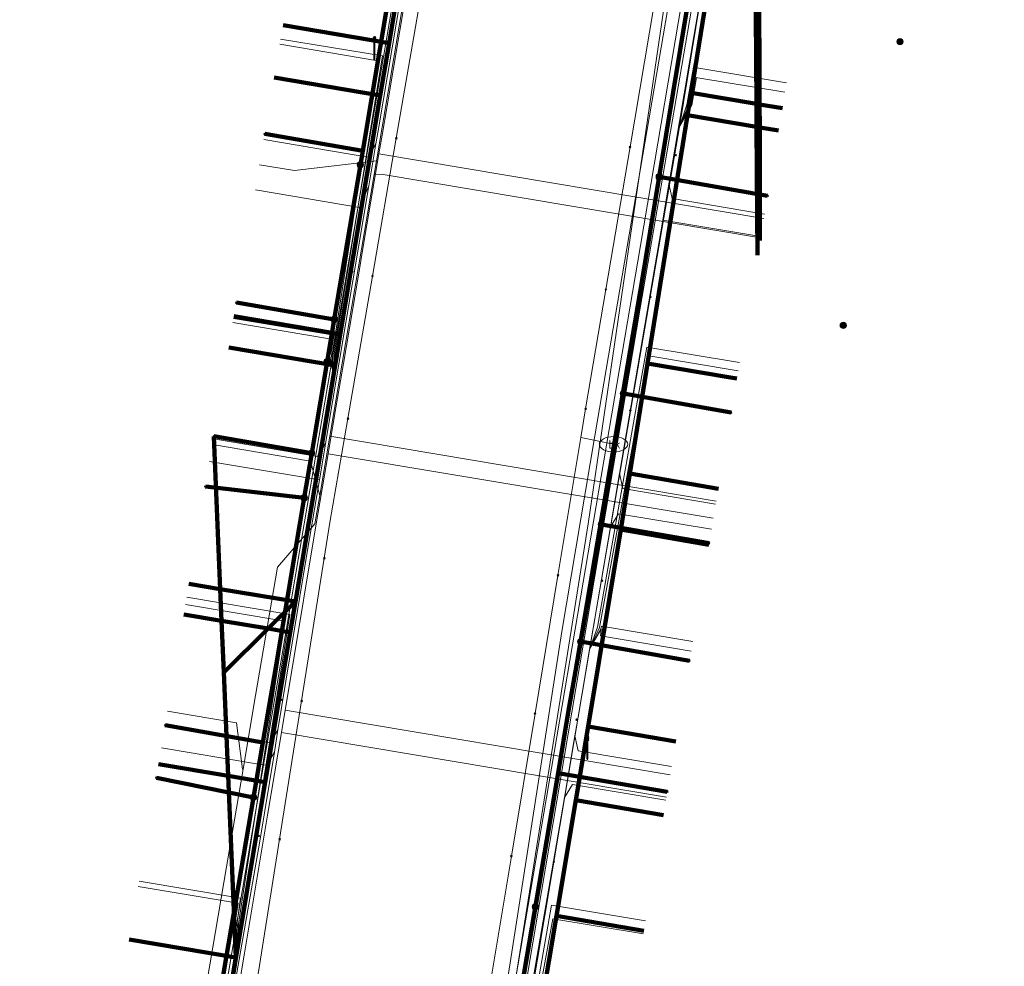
# Model space of a CAD drawing. Extents: x 152558 to 154479, y 462974 to 463683.
# Tile 173 of 256: x 153352 to 153387, y 463484 to 463518. Entities that reach past the tile are written whole.
import ezdxf
from ezdxf.enums import TextEntityAlignment as Align
from ezdxf.lldxf.tags import DXFTag

# ---------------------------------------------------------------- set-up
doc = ezdxf.new("R2010")
doc.units = 0
doc.header["$LTSCALE"] = 0.2
doc.layers.get('0').update_dxf_attribs({"linetype": 'CONTINUOUS'})
for name, color, linetype, lineweight in [('B-RO-KL-DATA_COAXIAAL_17_ZIGGO BV-G', 90, 'KL-DATA-N', 18), ('B-RO-KL-DATA_COAXIAAL_7_ZIGGO BV-G', 90, 'KL-DATA-N', 18), ('B-RO-KL-DATA_HULPSTUK_KPN BV-S', 90, 'CONTINUOUS', 25), ('B-RO-KL-DATA_HULPSTUK_REGGEFIBER OPERATOR BV-S', 90, 'CONTINUOUS', 25), ('B-RO-KL-DATA_KABELBED_KPN BV-G', 90, 'CONTINUOUS', 100), ('B-RO-KL-DATA_KABELBED_ZIGGO BV-G', 90, 'CONTINUOUS', 100), ('B-RO-KL-DATA_REGGEFIBER OPERATOR BV-G', 90, 'KL-DATA-N', 18), ('B-RO-KL-DATA_STEDIN NETBEHEER BV-G', 90, 'KL-DATA-N', 18), ('B-RO-KL-ET_LS_400 V_STEDIN NETBEHEER BV-G', 190, 'KL-LS-N', 18), ('B-RO-KL-ET_LS_GEMEENTE AMERSFOORT-S', 190, 'CONTINUOUS', 25), ('B-RO-KL-ET_MS_10 KV_STEDIN NETBEHEER BV-G', 130, 'KL-MS-N', 18), ('B-RO-KL-GAS_LD_KOPER_22_0.1 BAR_STEDIN NETBEHEER BV-G', 50, 'KL-GAS-LD-N', 18), ('B-RO-KL-GAS_LD_PE_32_0.1 BAR_STEDIN NETBEHEER BV-G', 50, 'KL-GAS-LD-N', 18), ('B-RO-KL-GAS_LD_PVC_63_0.1 BAR_STEDIN NETBEHEER BV-G', 50, 'KL-GAS-LD-N', 18), ('B-RO-KL-GAS_LD_STAAL_159_0.1 BAR_STEDIN NETBEHEER BV-G', 50, 'KL-GAS-LD-N', 18), ('B-RO-KL-WATER_100_VITENS-G', 170, 'KL-WATER-N', 18), ('B-RO-KL-WATER_HULPSTUK_VITENS-S', 170, 'CONTINUOUS', 25), ('B-RO-KL-WATER_VITENS-S', 170, 'CONTINUOUS', 25)]:
    doc.layers.add(name, color=color, linetype=linetype, lineweight=lineweight)
doc.styles.add('NLCS-ISO', font='NLCS-ISO.ttf')
tags = doc.linetypes.add('KL-DATA-N', pattern='A,4,-1,[101,NLCS.SHX,S=0.5,R=0,X=0,Y=0],-1,4,-1,["D",Standard,S=1,R=0,X=-0.25,Y=-0.5],-1.5', length=12.5).pattern_tags.tags
tags[18] = DXFTag(74, 10)
tags = doc.linetypes.add('KL-GAS-LD-N', pattern='A,4,-1,[69,NLCS.SHX,S=0.5,R=0,X=0,Y=0],-1,4,-1,["L",Standard,S=1,R=0,X=0.25,Y=-0.5],-2', length=13).pattern_tags.tags
tags[18] = DXFTag(74, 10)
tags = doc.linetypes.add('KL-LS-N', pattern='A,4,-1,[103,NLCS.SHX,S=0.75,R=0,X=0,Y=0],-1,4,-1,["L",Standard,S=1,R=0,X=0,Y=-0.5],-2', length=13).pattern_tags.tags
tags[18] = DXFTag(74, 10)
tags = doc.linetypes.add('KL-MS-N', pattern='A,4,-1,[103,NLCS.SHX,S=0.75,R=0,X=0,Y=0],-1,4,-1,["M",Standard,S=1,R=0,X=0,Y=-0.5],-2', length=13).pattern_tags.tags
tags[18] = DXFTag(74, 10)
doc.linetypes.add('KL-WATER-N', pattern='A,7,-0.5,[168,NLCS.SHX,S=0.75,R=0,X=0.75,Y=0],-2', length=9.5)

# ---------------------------------------------------------------- blocks, each defined once
blk = doc.blocks.new('SKL-WTB_HULP_OVERIG-SO')
at = {"color": 0, "linetype": 'ByBlock', "lineweight": 18}
for points in [[(-0.14, 0.14), (0.14, -0.14)], [(0.14, 0.14), (-0.14, -0.14)]]:
    blk.add_lwpolyline(points, dxfattribs=at)
at = {"color": 0, "linetype": 'ByBlock', "lineweight": 18, "style": 'NLCS-ISO', "flags": 1}
for tag, p in [('TYPE', (1.5, 0)), ('LABEL', (1.5, -1.5)), ('OMSCHRIJVING', (1.5, -3))]:
    blk.add_attdef(tag, p, '', height=1, dxfattribs=at)
blk = doc.blocks.new('SKL-WATER_BRANDKRAAN_BRANDPUT-SO')
at = {"color": 0, "linetype": 'ByBlock', "lineweight": 18}
blk.add_ellipse((0, 0), major_axis=(2.5, 0), ratio=0.54, dxfattribs=at)
at = {"color": 0, "linetype": 'ByBlock', "lineweight": 18, "style": 'NLCS-ISO'}
blk.add_text('bk', height=1.5, dxfattribs=at).set_placement((0.16, 0), align=Align.MIDDLE_CENTER)
blk = doc.blocks.new('SKL-WTB_HULP_MOF-SO')
at = {"linetype": 'ByBlock', "lineweight": 18}
h = blk.add_hatch(color=0, dxfattribs=at)
h.dxf.hatch_style = 1
h.paths.add_polyline_path([(-0.5625, 0, 1), (0.5625, 0, 1)])
at = {"color": 0, "linetype": 'ByBlock', "lineweight": 18}
blk.add_circle((0, 0), 0.5625, dxfattribs=at)
at = {"color": 0, "linetype": 'ByBlock', "lineweight": 18, "style": 'NLCS-ISO', "flags": 1}
for tag, p in [('TYPE', (1.5, 0)), ('LABEL', (1.5, -1.5)), ('OMSCHRIJVING', (1.5, -3))]:
    blk.add_attdef(tag, p, '', height=1, dxfattribs=at)
blk = doc.blocks.new('SKL-ET_LS_MAST-SO')
for p, q in [((-0.05, 2.07), (0.05, 2.07)), ((-0.05, -2), (0.05, -2))]:
    blk.add_line(p, q)
for points in [[(-0.18, 1.76), (-0.22, 1.76), (-0.22, 1.84), (-0.18, 1.84), (-0.18, 1.79)], [(-0.18, 1.79), (-0.05, 1.79)], [(-0.18, 1.76), (-0.05, 1.76)], [(-0.05, -2), (-0.05, 2.07)], [(0.05, -2), (0.05, 2.07)], [(0.18, 1.92), (0.05, 1.92)], [(0.18, 1.89), (0.05, 1.89)], [(0.18, 1.89), (0.22, 1.89), (0.22, 1.97), (0.18, 1.97), (0.18, 1.92)], [(-0.18, 1.49), (-0.22, 1.49), (-0.22, 1.57), (-0.18, 1.57), (-0.18, 1.52)], [(-0.18, 1.52), (-0.05, 1.52)], [(-0.18, 1.49), (-0.05, 1.49)], [(0.18, 1.66), (0.05, 1.66)], [(0.18, 1.63), (0.05, 1.63)], [(0.18, 1.39), (0.05, 1.39)], [(0.18, 1.36), (0.05, 1.36)], [(0.18, 1.63), (0.22, 1.63), (0.22, 1.71), (0.18, 1.71), (0.18, 1.66)], [(0.18, 1.36), (0.22, 1.36), (0.22, 1.44), (0.18, 1.44), (0.18, 1.39)]]:
    blk.add_lwpolyline(points)

msp = doc.modelspace()

# ---------------------------------------------------------------- linework, layer by layer
at = {"layer": 'B-RO-KL-DATA_COAXIAAL_17_ZIGGO BV-G', "flags": 128}
for points in [[(153325.03, 463555.309), (153326.833, 463565.294), (153328.014, 463571.83), (153328.08, 463572.194), (153333.055, 463570.822), (153335.575, 463570.146), (153341.66, 463568.512), (153345.619, 463567.45), (153353.418, 463565.357), (153353.334, 463565.046), (153367.415, 463561.251), (153370.775, 463560.345), (153371.869, 463558.545), (153368.638, 463539.272), (153368.319, 463537.371), (153367.251, 463530.999), (153366.71, 463527.773), (153365.689, 463521.684), (153364.895, 463516.951), (153364.585, 463515.103), (153363.172, 463506.675), (153362.99, 463505.591), (153362.053, 463500), (153361.595, 463497.261), (153361.414, 463496.177), (153360.532, 463490.903), (153359.497, 463484.716), (153358.545, 463479.023), (153358.182, 463476.854), (153357.317, 463471.68), (153356.184, 463464.908), (153354.248, 463453.329), (153355.921, 463453.071), (153355.784, 463452.182), (153355.035, 463447.33), (153353.629, 463438.218), (153353.507, 463437.428), (153352.512, 463430.984), (153351.902, 463427.031), (153350.603, 463418.611), (153350.374, 463417.129), (153349.029, 463408.411), (153348.812, 463407.011), (153348.61, 463406.053), (153348.286, 463405.129), (153348.215, 463404.987), (153347.845, 463404.254), (153347.294, 463403.445), (153346.699, 463402.774), (153346.144, 463402.233), (153345.528, 463401.762), (153344.86, 463401.369), (153344.149, 463401.059), (153343.407, 463400.836), (153342.498, 463394.924)], [(153430.867, 463534.321), (153431.354, 463534.234), (153435.252, 463533.541), (153436.954, 463543.113), (153432.546, 463544.21), (153425.415, 463546.066), (153425.468, 463546.278), (153412.875, 463549.399), (153410.914, 463549.906), (153409.521, 463550.265), (153409.506, 463550.205), (153409.023, 463550.331), (153403.185, 463551.902), (153402.729, 463552.02), (153400.927, 463552.486), (153400.457, 463552.616), (153397.655, 463553.391), (153395.717, 463553.927), (153394.631, 463554.228), (153394.625, 463554.207), (153388.204, 463555.935), (153384.607, 463556.832), (153382.169, 463556.435), (153380.498, 463546.045), (153380.111, 463543.636), (153378.436, 463533.216), (153377.912, 463529.954), (153377.744, 463528.912), (153376.276, 463519.78), (153375.54, 463515.203), (153375.413, 463514.414), (153374.005, 463505.653), (153373.382, 463501.776), (153373.096, 463500), (153373.063, 463499.801), (153371.906, 463492.863), (153371.472, 463490.265), (153370.792, 463486.189), (153369.449, 463478.132), (153369.235, 463476.85), (153368.423, 463471.983), (153367.305, 463465.28), (153367.239, 463464.303), (153367.364, 463463.333), (153367.677, 463462.405), (153368.163, 463461.557), (153368.806, 463460.819), (153369.58, 463460.221), (153370.456, 463459.784), (153370.965, 463459.645), (153371.4, 463459.527), (153371.747, 463459.468)]]:
    msp.add_lwpolyline(points, dxfattribs=at)
at = {"layer": 'B-RO-KL-DATA_COAXIAAL_7_ZIGGO BV-G', "flags": 128}
for points in [[(153368.319, 463537.371), (153367.251, 463530.999), (153366.71, 463527.773), (153365.689, 463521.684), (153364.895, 463516.951), (153364.585, 463515.103), (153363.172, 463506.675), (153362.99, 463505.591), (153362.053, 463500), (153361.595, 463497.261), (153361.414, 463496.177), (153360.532, 463490.903), (153359.497, 463484.716), (153358.545, 463479.023), (153358.182, 463476.854), (153357.317, 463471.68), (153356.184, 463464.908), (153352.436, 463465.537)], [(153368.319, 463537.371), (153367.251, 463530.999), (153366.71, 463527.773), (153365.689, 463521.684), (153364.895, 463516.951), (153364.585, 463515.103), (153363.172, 463506.675), (153362.99, 463505.591), (153362.053, 463500), (153361.595, 463497.261), (153361.414, 463496.177), (153360.532, 463490.903), (153359.497, 463484.716), (153358.545, 463479.023), (153358.182, 463476.854), (153357.317, 463471.68), (153356.184, 463464.908), (153352.436, 463465.537)], [(153368.319, 463537.371), (153367.251, 463530.999), (153366.71, 463527.773), (153365.689, 463521.684), (153364.895, 463516.951), (153364.585, 463515.103), (153363.172, 463506.675), (153362.99, 463505.591), (153362.053, 463500), (153361.595, 463497.261), (153361.414, 463496.177), (153360.532, 463490.903), (153359.497, 463484.716), (153358.545, 463479.023), (153358.182, 463476.854), (153357.317, 463471.68), (153356.184, 463464.908), (153352.436, 463465.537)], [(153368.319, 463537.371), (153367.251, 463530.999), (153366.71, 463527.773), (153365.689, 463521.684), (153364.895, 463516.951), (153364.585, 463515.103), (153363.172, 463506.675), (153362.99, 463505.591), (153362.053, 463500), (153361.595, 463497.261), (153361.414, 463496.177), (153360.532, 463490.903), (153359.497, 463484.716), (153358.545, 463479.023), (153358.182, 463476.854), (153357.317, 463471.68), (153356.184, 463464.908), (153352.436, 463465.537)], [(153368.319, 463537.371), (153367.251, 463530.999), (153366.71, 463527.773), (153365.689, 463521.684), (153364.895, 463516.951), (153364.585, 463515.103), (153363.172, 463506.675), (153362.99, 463505.591), (153362.053, 463500), (153361.595, 463497.261), (153361.414, 463496.177), (153360.532, 463490.903), (153359.497, 463484.716), (153358.545, 463479.023), (153358.182, 463476.854), (153357.317, 463471.68), (153356.184, 463464.908), (153352.436, 463465.537)], [(153368.319, 463537.371), (153367.251, 463530.999), (153366.71, 463527.773), (153365.689, 463521.684), (153364.895, 463516.951), (153364.585, 463515.103), (153363.172, 463506.675), (153362.99, 463505.591), (153362.053, 463500), (153361.595, 463497.261), (153361.414, 463496.177), (153360.532, 463490.903), (153359.497, 463484.716), (153358.545, 463479.023), (153354.775, 463479.658)], [(153368.319, 463537.371), (153367.251, 463530.999), (153366.71, 463527.773), (153365.689, 463521.684), (153364.895, 463516.951), (153364.585, 463515.103), (153363.172, 463506.675), (153362.99, 463505.591), (153362.053, 463500), (153361.595, 463497.261), (153361.414, 463496.177), (153360.532, 463490.903), (153359.497, 463484.716), (153358.545, 463479.023), (153354.775, 463479.658)], [(153368.319, 463537.371), (153367.251, 463530.999), (153366.71, 463527.773), (153365.689, 463521.684), (153364.895, 463516.951), (153364.585, 463515.103), (153363.172, 463506.675), (153362.99, 463505.591), (153362.053, 463500), (153361.595, 463497.261), (153361.414, 463496.177), (153360.532, 463490.903), (153359.497, 463484.716), (153355.732, 463485.35)], [(153368.319, 463537.371), (153367.251, 463530.999), (153366.71, 463527.773), (153365.689, 463521.684), (153364.895, 463516.951), (153364.585, 463515.103), (153363.172, 463506.675), (153362.99, 463505.591), (153362.053, 463500), (153361.595, 463497.261), (153360.63, 463496.309), (153359.07, 463494.769), (153359.225, 463491.123), (153356.772, 463491.536)], [(153368.319, 463537.371), (153367.251, 463530.999), (153366.71, 463527.773), (153365.689, 463521.684), (153364.895, 463516.951), (153364.585, 463515.103), (153363.172, 463506.675), (153362.99, 463505.591), (153362.053, 463500), (153361.595, 463497.261), (153358.945, 463497.707), (153357.841, 463497.893)], [(153368.319, 463537.371), (153367.251, 463530.999), (153366.71, 463527.773), (153365.689, 463521.684), (153364.895, 463516.951), (153364.585, 463515.103), (153363.172, 463506.675), (153362.99, 463505.591), (153362.053, 463500), (153361.595, 463497.261), (153358.945, 463497.707), (153357.841, 463497.893)], [(153368.319, 463537.371), (153367.251, 463530.999), (153366.71, 463527.773), (153365.689, 463521.684), (153364.895, 463516.951), (153364.585, 463515.103), (153363.172, 463506.675), (153362.99, 463505.591), (153362.053, 463500), (153361.595, 463497.261), (153358.945, 463497.707), (153358.718, 463503.078)], [(153368.319, 463537.371), (153367.251, 463530.999), (153366.71, 463527.773), (153365.689, 463521.684), (153364.895, 463516.951), (153364.585, 463515.103), (153363.172, 463506.675), (153359.429, 463507.305)], [(153371.747, 463459.468), (153371.4, 463459.527), (153370.965, 463459.645), (153370.456, 463459.784), (153369.58, 463460.221), (153368.806, 463460.819), (153368.163, 463461.557), (153367.677, 463462.405), (153367.364, 463463.333), (153367.239, 463464.303), (153367.305, 463465.28), (153368.423, 463471.983), (153369.235, 463476.85), (153369.449, 463478.132), (153370.792, 463486.189), (153371.472, 463490.265), (153371.906, 463492.863), (153373.063, 463499.801), (153373.096, 463500), (153373.382, 463501.776), (153374.005, 463505.653), (153375.413, 463514.414), (153375.54, 463515.203), (153376.276, 463519.78), (153377.744, 463528.912), (153377.912, 463529.954), (153378.436, 463533.216), (153381.497, 463532.724)], [(153381.107, 463528.244), (153381.124, 463528.352), (153377.915, 463528.884), (153377.744, 463528.912), (153376.276, 463519.78), (153375.54, 463515.203), (153375.413, 463514.414), (153374.005, 463505.653), (153373.382, 463501.776), (153373.096, 463500), (153373.063, 463499.801), (153371.906, 463492.863), (153371.472, 463490.265), (153370.792, 463486.189), (153369.449, 463478.132), (153369.235, 463476.85), (153368.423, 463471.983), (153367.305, 463465.28), (153367.239, 463464.303), (153367.364, 463463.333), (153367.677, 463462.405), (153368.163, 463461.557), (153368.806, 463460.819), (153369.58, 463460.221), (153370.456, 463459.784), (153370.965, 463459.645), (153371.4, 463459.527), (153371.747, 463459.468)], [(153381.107, 463528.244), (153381.124, 463528.352), (153377.915, 463528.884), (153377.744, 463528.912), (153376.276, 463519.78), (153375.54, 463515.203), (153375.413, 463514.414), (153374.005, 463505.653), (153373.382, 463501.776), (153373.096, 463500), (153373.063, 463499.801), (153371.906, 463492.863), (153371.472, 463490.265), (153370.792, 463486.189), (153369.449, 463478.132), (153369.235, 463476.85), (153368.423, 463471.983), (153367.305, 463465.28), (153367.239, 463464.303), (153367.364, 463463.333), (153367.677, 463462.405), (153368.163, 463461.557), (153368.806, 463460.819), (153369.58, 463460.221), (153370.456, 463459.784), (153370.965, 463459.645), (153371.4, 463459.527), (153371.747, 463459.468)], [(153381.107, 463528.244), (153381.124, 463528.352), (153377.915, 463528.884), (153377.744, 463528.912), (153376.276, 463519.78), (153375.54, 463515.203), (153375.413, 463514.414), (153374.005, 463505.653), (153373.382, 463501.776), (153373.096, 463500), (153373.063, 463499.801), (153371.906, 463492.863), (153371.472, 463490.265), (153370.792, 463486.189), (153369.449, 463478.132), (153369.235, 463476.85), (153368.423, 463471.983), (153367.305, 463465.28), (153367.239, 463464.303), (153367.364, 463463.333), (153367.677, 463462.405), (153368.163, 463461.557), (153368.806, 463460.819), (153369.58, 463460.221), (153370.456, 463459.784), (153370.965, 463459.645), (153371.4, 463459.527), (153371.747, 463459.468)], [(153381.107, 463528.244), (153381.124, 463528.352), (153377.915, 463528.884), (153377.744, 463528.912), (153376.276, 463519.78), (153375.54, 463515.203), (153375.413, 463514.414), (153374.005, 463505.653), (153373.382, 463501.776), (153373.096, 463500), (153373.063, 463499.801), (153371.906, 463492.863), (153371.472, 463490.265), (153370.792, 463486.189), (153369.449, 463478.132), (153369.235, 463476.85), (153368.423, 463471.983), (153367.305, 463465.28), (153367.239, 463464.303), (153367.364, 463463.333), (153367.677, 463462.405), (153368.163, 463461.557), (153368.806, 463460.819), (153369.58, 463460.221), (153370.456, 463459.784), (153370.965, 463459.645), (153371.4, 463459.527), (153371.747, 463459.468)], [(153371.747, 463459.468), (153371.4, 463459.527), (153370.965, 463459.645), (153370.456, 463459.784), (153369.58, 463460.221), (153368.806, 463460.819), (153368.163, 463461.557), (153367.677, 463462.405), (153367.364, 463463.333), (153367.239, 463464.303), (153367.305, 463465.28), (153368.423, 463471.983), (153369.235, 463476.85), (153369.449, 463478.132), (153370.792, 463486.189), (153371.472, 463490.265), (153371.906, 463492.863), (153373.063, 463499.801), (153373.096, 463500), (153373.382, 463501.776), (153374.005, 463505.653), (153375.413, 463514.414), (153377.847, 463513.997), (153377.955, 463513.979), (153378.618, 463513.866)], [(153371.747, 463459.468), (153371.4, 463459.527), (153370.965, 463459.645), (153370.456, 463459.784), (153369.58, 463460.221), (153368.806, 463460.819), (153368.163, 463461.557), (153367.677, 463462.405), (153367.364, 463463.333), (153367.239, 463464.303), (153367.305, 463465.28), (153368.423, 463471.983), (153369.235, 463476.85), (153369.449, 463478.132), (153370.792, 463486.189), (153371.472, 463490.265), (153371.906, 463492.863), (153373.063, 463499.801), (153373.096, 463500), (153373.382, 463501.776), (153374.005, 463505.653), (153375.413, 463514.414), (153377.847, 463513.997), (153377.955, 463513.979), (153377.965, 463509.987)], [(153371.747, 463459.468), (153371.4, 463459.527), (153370.965, 463459.645), (153370.456, 463459.784), (153369.58, 463460.221), (153368.806, 463460.819), (153368.163, 463461.557), (153367.677, 463462.405), (153367.364, 463463.333), (153367.239, 463464.303), (153367.305, 463465.28), (153368.423, 463471.983), (153369.235, 463476.85), (153369.449, 463478.132), (153370.792, 463486.189), (153371.472, 463490.265), (153371.906, 463492.863), (153373.063, 463499.801), (153373.096, 463500), (153373.382, 463501.776), (153374.005, 463505.653), (153375.413, 463514.414), (153377.847, 463513.997), (153377.955, 463513.979), (153378.618, 463513.866)], [(153371.747, 463459.468), (153371.4, 463459.527), (153370.965, 463459.645), (153370.456, 463459.784), (153369.58, 463460.221), (153368.806, 463460.819), (153368.163, 463461.557), (153367.677, 463462.405), (153367.364, 463463.333), (153367.239, 463464.303), (153367.305, 463465.28), (153368.423, 463471.983), (153369.235, 463476.85), (153369.449, 463478.132), (153370.792, 463486.189), (153371.472, 463490.265), (153371.906, 463492.863), (153373.063, 463499.801), (153373.096, 463500), (153373.382, 463501.776), (153374.005, 463505.653), (153375.413, 463514.414), (153377.847, 463513.997), (153377.879, 463509.472)], [(153371.747, 463459.468), (153371.4, 463459.527), (153370.965, 463459.645), (153370.456, 463459.784), (153369.58, 463460.221), (153368.806, 463460.819), (153368.163, 463461.557), (153367.677, 463462.405), (153367.364, 463463.333), (153367.239, 463464.303), (153367.305, 463465.28), (153368.423, 463471.983), (153369.235, 463476.85), (153369.449, 463478.132), (153370.792, 463486.189), (153371.472, 463490.265), (153371.906, 463492.863), (153373.063, 463499.801), (153376.168, 463499.27)], [(153371.747, 463459.468), (153371.4, 463459.527), (153370.965, 463459.645), (153370.456, 463459.784), (153369.58, 463460.221), (153368.806, 463460.819), (153368.163, 463461.557), (153367.677, 463462.405), (153367.364, 463463.333), (153367.239, 463464.303), (153367.305, 463465.28), (153368.423, 463471.983), (153369.235, 463476.85), (153369.449, 463478.132), (153370.792, 463486.189), (153371.472, 463490.265), (153371.906, 463492.863), (153373.063, 463499.801), (153376.168, 463499.27)], [(153371.747, 463459.468), (153371.4, 463459.527), (153370.965, 463459.645), (153370.456, 463459.784), (153369.58, 463460.221), (153368.806, 463460.819), (153368.163, 463461.557), (153367.677, 463462.405), (153367.364, 463463.333), (153367.239, 463464.303), (153367.305, 463465.28), (153368.423, 463471.983), (153369.235, 463476.85), (153369.449, 463478.132), (153370.792, 463486.189), (153371.472, 463490.265), (153371.906, 463492.863), (153373.063, 463499.801), (153376.168, 463499.27)], [(153371.747, 463459.468), (153371.4, 463459.527), (153370.965, 463459.645), (153370.456, 463459.784), (153369.58, 463460.221), (153368.806, 463460.819), (153368.163, 463461.557), (153367.677, 463462.405), (153367.364, 463463.333), (153367.239, 463464.303), (153367.305, 463465.28), (153368.423, 463471.983), (153369.235, 463476.85), (153369.449, 463478.132), (153370.792, 463486.189), (153371.472, 463490.265), (153374.565, 463489.736)], [(153371.747, 463459.468), (153371.4, 463459.527), (153370.965, 463459.645), (153370.456, 463459.784), (153369.58, 463460.221), (153368.806, 463460.819), (153368.163, 463461.557), (153367.677, 463462.405), (153367.364, 463463.333), (153367.239, 463464.303), (153367.305, 463465.28), (153368.423, 463471.983), (153369.235, 463476.85), (153369.449, 463478.132), (153370.792, 463486.189), (153371.472, 463490.265), (153374.565, 463489.736)]]:
    msp.add_lwpolyline(points, dxfattribs=at)
at = {"layer": 'B-RO-KL-DATA_KABELBED_KPN BV-G', "flags": 128}
for points in [[(153380.898, 463554.596), (153378.263, 463536.485), (153378.263, 463536.483), (153377.159, 463528.892), (153376.125, 463522.618), (153374.415, 463512.239), (153373.155, 463504.593), (153372.679, 463501.707), (153372.377, 463500), (153371.357, 463494.214), (153371.222, 463493.42)], [(153369.449, 463545.519), (153367.625, 463534.848), (153367.573, 463534.542), (153366.466, 463527.978), (153365.734, 463523.639), (153365.7, 463523.439), (153365.184, 463520.382), (153363.964, 463513.148), (153363.882, 463512.66), (153362.962, 463507.21), (153362.711, 463505.719), (153362.239, 463502.922), (153362.168, 463502.499), (153361.902, 463500.921), (153361.747, 463500), (153360.9, 463494.954), (153360.447, 463492.301), (153360.117, 463490.363), (153358.975, 463483.675)], [(153363.882, 463512.66), (153363.964, 463513.148), (153360.514, 463513.749)], [(153374.415, 463512.239), (153378.232, 463511.568)], [(153362.962, 463507.21), (153359.513, 463507.801)], [(153362.711, 463505.719), (153362.239, 463502.922), (153362.168, 463502.499), (153361.902, 463500.921), (153361.747, 463500), (153360.9, 463494.954), (153360.447, 463492.301), (153357.007, 463492.903)], [(153373.155, 463504.593), (153376.946, 463503.926)], [(153362.168, 463502.499), (153362.168, 463502.499), (153358.721, 463503.095)], [(153361.902, 463500.921), (153361.902, 463500.921), (153358.422, 463501.32)], [(153372.376, 463499.986), (153376.172, 463499.319)], [(153371.646, 463495.852), (153375.476, 463495.179)], [(153371.222, 463493.42), (153370.849, 463491.22), (153370.049, 463486.501), (153369.504, 463483.282)], [(153370.049, 463486.501), (153370.849, 463491.22), (153374.698, 463490.562)], [(153360.117, 463490.363), (153356.696, 463491.056)]]:
    msp.add_lwpolyline(points, dxfattribs=at)
at = {"layer": 'B-RO-KL-DATA_KABELBED_ZIGGO BV-G', "flags": 128}
for points in [[(153365.689, 463521.684), (153364.895, 463516.951)], [(153375.54, 463515.203), (153376.276, 463519.78)], [(153377.809, 463519.517), (153377.841, 463514.809)], [(153377.94, 463519.495), (153377.953, 463514.79)], [(153361.158, 463517.58), (153364.895, 463516.951)], [(153364.895, 463516.951), (153364.585, 463515.103)], [(153360.847, 463515.733), (153364.585, 463515.103)], [(153364.585, 463515.103), (153363.172, 463506.675)], [(153375.413, 463514.414), (153375.54, 463515.203)], [(153377.841, 463514.809), (153375.54, 463515.203)], [(153377.841, 463514.809), (153377.847, 463513.997)], [(153377.953, 463514.79), (153377.841, 463514.809)], [(153377.953, 463514.79), (153377.955, 463513.979)], [(153378.755, 463514.653), (153377.953, 463514.79)], [(153374.005, 463505.653), (153375.413, 463514.414)], [(153375.413, 463514.414), (153377.847, 463513.997)], [(153377.847, 463513.997), (153377.879, 463509.472)], [(153377.847, 463513.997), (153377.955, 463513.979)], [(153377.955, 463513.979), (153377.965, 463509.987)], [(153377.955, 463513.979), (153378.618, 463513.866)], [(153359.429, 463507.305), (153363.172, 463506.675)], [(153363.172, 463506.675), (153362.99, 463505.591)], [(153359.242, 463506.222), (153362.99, 463505.591)], [(153362.99, 463505.591), (153361.595, 463497.261)], [(153373.382, 463501.776), (153374.005, 463505.653)], [(153374.005, 463505.653), (153376.851, 463505.175)], [(153376.851, 463505.175), (153377.148, 463505.125)], [(153358.945, 463497.707), (153358.718, 463503.078)], [(153373.382, 463501.776), (153373.063, 463499.801)], [(153373.382, 463501.776), (153376.5, 463501.243)], [(153373.063, 463499.801), (153371.906, 463492.863)], [(153376.168, 463499.27), (153373.063, 463499.801)], [(153357.841, 463497.893), (153358.945, 463497.707)], [(153358.945, 463497.707), (153361.595, 463497.261)], [(153358.993, 463496.584), (153358.945, 463497.707)], [(153361.595, 463497.261), (153360.63, 463496.309)], [(153361.595, 463497.261), (153361.414, 463496.177)], [(153357.663, 463496.808), (153358.993, 463496.584)], [(153359.07, 463494.769), (153358.993, 463496.584)], [(153358.993, 463496.584), (153360.63, 463496.309)], [(153360.63, 463496.309), (153359.07, 463494.769)], [(153361.414, 463496.177), (153360.532, 463490.903)], [(153360.63, 463496.309), (153361.414, 463496.177)], [(153359.225, 463491.123), (153359.07, 463494.769)], [(153371.906, 463492.863), (153371.472, 463490.265)], [(153371.906, 463492.863), (153375.002, 463492.334)], [(153356.772, 463491.536), (153359.225, 463491.123)], [(153359.497, 463484.716), (153359.225, 463491.123)], [(153359.225, 463491.123), (153360.532, 463490.903)], [(153360.532, 463490.903), (153359.497, 463484.716)], [(153371.472, 463490.265), (153370.792, 463486.189)], [(153371.472, 463490.265), (153374.565, 463489.736)], [(153370.792, 463486.189), (153369.449, 463478.132)], [(153373.875, 463485.662), (153370.792, 463486.189)], [(153355.732, 463485.35), (153359.497, 463484.716)], [(153359.497, 463484.716), (153358.545, 463479.023)]]:
    msp.add_lwpolyline(points, dxfattribs=at)
at = {"layer": 'B-RO-KL-DATA_REGGEFIBER OPERATOR BV-G', "flags": 128}
for points in [[(153365.953, 463461.455), (153370.141, 463486.278), (153373.743, 463507.602), (153376.679, 463524.725), (153377.835, 463531.251), (153379.199, 463536.789), (153380.184, 463542.744), (153381.54, 463550.087), (153382.462, 463552.759), (153382.824, 463553.949)], [(153352.59, 463455.207), (153354.08, 463454.613), (153354.637, 463455.042), (153354.807, 463456.075), (153355.445, 463461.208), (153356.936, 463462.674), (153357.963, 463468.322), (153357.214, 463470.391), (153359.627, 463485.102), (153362.947, 463505.182), (153366.108, 463524.115), (153367.795, 463534.653)], [(153377.587, 463528.949), (153375.134, 463513.994), (153371.955, 463495.579), (153368.548, 463475.284), (153366.654, 463463.652), (153366.587, 463462.84), (153366.743, 463461.961), (153369.462, 463459.465), (153371.62, 463458.586), (153375.307, 463457.986), (153377.572, 463457.556), (153378.114, 463457.32), (153378.27, 463457.107), (153378.491, 463456.416), (153376.161, 463441.503), (153373.879, 463427.097)], [(153375.134, 463513.994), (153375.384, 463514.778), (153377.853, 463528.713), (153380.997, 463528.186)], [(153375.134, 463513.994), (153375.457, 463514.785), (153376.951, 463523.221), (153380.106, 463522.716)], [(153362.947, 463505.182), (153362.903, 463506.048), (153364.504, 463516.331), (153361.044, 463516.913)], [(153362.947, 463505.182), (153362.964, 463505.99), (153364.657, 463516.507), (153361.074, 463517.095)], [(153375.134, 463513.994), (153375.5, 463514.753), (153375.735, 463516.076), (153378.902, 463515.547)], [(153375.134, 463513.994), (153375.563, 463514.76), (153375.723, 463515.736), (153375.771, 463515.732), (153378.846, 463515.216)], [(153362.947, 463505.182), (153362.851, 463506.045), (153362.969, 463506.785), (153359.441, 463507.38)], [(153362.947, 463505.182), (153362.788, 463506.048), (153362.866, 463506.518), (153359.394, 463507.102)], [(153371.955, 463495.579), (153372.244, 463496.357), (153373.975, 463506.232), (153377.245, 463505.686)], [(153371.955, 463495.579), (153372.309, 463496.346), (153374.046, 463505.926), (153377.197, 463505.397)], [(153359.627, 463485.102), (153359.665, 463485.908), (153361.395, 463496.807), (153357.766, 463497.416)], [(153359.627, 463485.102), (153359.591, 463485.904), (153361.219, 463496.57), (153357.723, 463497.158)], [(153371.955, 463495.579), (153372.374, 463496.331), (153372.381, 463496.398), (153375.593, 463495.859)], [(153375.536, 463495.521), (153372.342, 463496.059), (153372.374, 463496.289), (153371.955, 463495.579)], [(153359.627, 463485.102), (153359.538, 463485.948), (153359.662, 463486.807), (153356.084, 463487.409)], [(153359.627, 463485.102), (153359.466, 463485.967), (153359.576, 463486.634), (153356.054, 463487.226)], [(153368.548, 463475.284), (153368.788, 463476.074), (153370.622, 463486.568), (153373.936, 463486.015)], [(153368.548, 463475.284), (153368.848, 463476.084), (153370.666, 463486.085), (153373.858, 463485.548)]]:
    msp.add_lwpolyline(points, dxfattribs=at)
at = {"layer": 'B-RO-KL-DATA_STEDIN NETBEHEER BV-G', "flags": 128}
msp.add_lwpolyline([(153378.061, 463454.322), (153377.977, 463454.515), (153377.541, 463455.166), (153376.997, 463455.73), (153376.361, 463456.189), (153375.653, 463456.527), (153371.034, 463458.127), (153369.773, 463458.667), (153368.637, 463459.435), (153367.665, 463460.404), (153366.894, 463461.538), (153366.351, 463462.798), (153366.03, 463464.287), (153365.978, 463464.43), (153365.901, 463464.56), (153365.801, 463464.674), (153365.682, 463464.768), (153365.548, 463464.838), (153365.403, 463464.882), (153356.264, 463466.417), (153356.737, 463469.346), (153361.906, 463500), (153367.082, 463530.524), (153371.556, 463557.859), (153371.607, 463558.511), (153371.625, 463559.254), (153371.577, 463559.927), (153371.423, 463560.637), (153371.199, 463561.353), (153370.959, 463561.954), (153370.675, 463562.513), (153370.25, 463563.158), (153369.763, 463563.763), (153369.615, 463563.987), (153369.51, 463564.233), (153369.451, 463564.495), (153369.44, 463564.763), (153369.477, 463565.028), (153370.889, 463572.299), (153370.708, 463574.877)], dxfattribs=at)
at = {"layer": 'B-RO-KL-ET_LS_400 V_STEDIN NETBEHEER BV-G', "flags": 128}
for points in [[(153377.094, 463582.874), (153377.002, 463582.528), (153376.83, 463581.882), (153376.672, 463581.289), (153376.655, 463581.227), (153375.581, 463577.194), (153375.483, 463576.892), (153375.354, 463576.601), (153375.194, 463576.326), (153375.006, 463576.069), (153374.793, 463575.834), (153374.547, 463575.616), (153374.278, 463575.426), (153373.991, 463575.267), (153373.688, 463575.14), (153373.372, 463575.047), (153373.081, 463574.993), (153372.785, 463574.968), (153372.489, 463574.973), (153372.194, 463575.007), (153371.903, 463575.068), (153370.595, 463575.42), (153370.112, 463575.549), (153369.629, 463575.679), (153369.549, 463575.39), (153366.699, 463565.082), (153368.623, 463564.587), (153369.009, 463564.449), (153369.38, 463564.285), (153369.739, 463564.094), (153370.083, 463563.878), (153370.41, 463563.637), (153370.714, 463563.379), (153370.999, 463563.1), (153371.264, 463562.801), (153371.508, 463562.485), (153371.728, 463562.152), (153371.935, 463561.784), (153372.114, 463561.401), (153372.264, 463561.006), (153372.384, 463560.601), (153372.474, 463560.189), (153372.515, 463559.833), (153372.535, 463559.475), (153372.531, 463559.116), (153372.505, 463558.759), (153372.455, 463558.403), (153371.924, 463555.783), (153371.772, 463555.033), (153371.148, 463551.956), (153370.091, 463546.741), (153369.51, 463543.876), (153368.954, 463541.132), (153368.038, 463534.491), (153367.655, 463531.983), (153367.135, 463528.576), (153367.058, 463528.075), (153366.886, 463526.949), (153366.526, 463524.79), (153366.351, 463523.755), (153365.675, 463519.765), (153365.5, 463518.73), (153364.824, 463514.736), (153364.65, 463513.705), (153364.539, 463513.052), (153363.974, 463509.713), (153363.827, 463508.844), (153363.288, 463505.661), (153362.976, 463503.819), (153362.749, 463502.477), (153362.318, 463499.931), (153361.455, 463494.765), (153361.233, 463493.438), (153361.101, 463492.645), (153360.615, 463489.738), (153359.802, 463484.873), (153359.557, 463483.405), (153359.474, 463482.911), (153359.125, 463480.819), (153358.285, 463475.793), (153357.863, 463473.266), (153357.472, 463470.928), (153357.241, 463469.548), (153357.142, 463468.954), (153357.026, 463468.258), (153356.944, 463467.765), (153356.768, 463466.712), (153356.611, 463465.776), (153356.507, 463465.378), (153356.371, 463464.99), (153356.202, 463464.615), (153356.002, 463464.256), (153355.485, 463463.697), (153354.876, 463463.237), (153354.197, 463462.892), (153353.467, 463462.672), (153352.71, 463462.584), (153351.949, 463462.63), (153349.43, 463462.988), (153349.176, 463463.024), (153348.033, 463456.197), (153350.612, 463455.77), (153351.001, 463455.577), (153351.428, 463455.321), (153351.956, 463454.929), (153352.418, 463454.5), (153352.627, 463454.424), (153352.924, 463454.069), (153353.301, 463453.521), (153353.518, 463453.133), (153353.777, 463452.554), (153353.961, 463451.992), (153354.068, 463451.538), (153354.142, 463451.047), (153354.175, 463450.533), (153354.154, 463449.879), (153350.285, 463425.136), (153351.823, 463424.891), (153358.899, 463423.696)], [(153361.692, 463425.342), (153360.986, 463425.917), (153361.118, 463428.347), (153361.664, 463429.171), (153362.275, 463429.375), (153366.157, 463428.897), (153372.032, 463428.12), (153373.857, 463429.037), (153377.072, 463450.739), (153370.182, 463458.019), (153368.442, 463459.395), (153365.972, 463463.957), (153368.595, 463479.525), (153373.754, 463509.819), (153377.163, 463529.94), (153378.191, 463535.915), (153378.919, 463536.658), (153381.239, 463550.169), (153385.769, 463555.269), (153387.475, 463556.362), (153392.426, 463556.276), (153393.105, 463556.407), (153394.007, 463557.169), (153396.097, 463567.205), (153396.789, 463568.456), (153398.024, 463569.808), (153400.014, 463570.096), (153401.824, 463569.639), (153432.253, 463561.506), (153432.818, 463561.705), (153433.973, 463564.416), (153434.648, 463566.959)], [(153361.721, 463425.55), (153361.191, 463425.998), (153361.315, 463428.281), (153361.793, 463429.003), (153362.296, 463429.171), (153366.131, 463428.699), (153372.006, 463427.922), (153374.039, 463428.904), (153377.284, 463450.805), (153370.317, 463458.167), (153368.643, 463459.491), (153366.21, 463463.957), (153368.794, 463479.507), (153373.951, 463509.786), (153377.36, 463529.907), (153378.378, 463535.82), (153379.106, 463536.563), (153381.426, 463550.079), (153385.9, 463555.115), (153387.532, 463556.161), (153392.444, 463556.076), (153393.389, 463556.258), (153394.203, 463557.128), (153396.321, 463567.158), (153396.945, 463568.331), (153398.124, 463569.62), (153400.004, 463569.892), (153401.774, 463569.445), (153432.26, 463561.297), (153432.968, 463561.559), (153434.166, 463564.364), (153434.841, 463566.906)], [(153368.904, 463541.139), (153368.454, 463537.875), (153367.989, 463534.498), (153367.404, 463530.668), (153366.781, 463526.591), (153366.594, 463525.485), (153366.034, 463522.176), (153365.855, 463521.116), (153364.447, 463512.801), (153364.366, 463512.322), (153363.239, 463505.668), (153362.803, 463503.09), (153362.449, 463500.999), (153362.28, 463500), (153360.96, 463498.478), (153360.193, 463493.951), (153359.753, 463491.353), (153359.369, 463489.09), (153358.49, 463483.901), (153358.218, 463482.298), (153358.135, 463481.804), (153357.848, 463480.047), (153357.029, 463475.018), (153356.632, 463472.584), (153356.209, 463469.988), (153355.231, 463463.987), (153353.96, 463462.155), (153353.725, 463460.79)], [(153378.098, 463510.773), (153364.539, 463513.052)], [(153360.331, 463512.664), (153361.564, 463512.457), (153364.447, 463512.801)], [(153377.982, 463510.083), (153364.62, 463512.33), (153364.366, 463512.322)], [(153376.42, 463500.798), (153362.803, 463503.09)], [(153358.671, 463502.799), (153362.122, 463502.218), (153362.449, 463500.999)], [(153376.32, 463500.206), (153362.749, 463502.477)], [(153357.09, 463493.396), (153359.522, 463492.987), (153359.733, 463491.356), (153359.753, 463491.353)], [(153374.798, 463491.154), (153361.233, 463493.438)], [(153374.665, 463490.365), (153361.101, 463492.645)]]:
    msp.add_lwpolyline(points, dxfattribs=at)
at = {"layer": 'B-RO-KL-ET_MS_10 KV_STEDIN NETBEHEER BV-G', "flags": 128}
msp.add_lwpolyline([(153362.583, 463426.721), (153360.813, 463426.985), (153365.323, 463458.658), (153371.906, 463500), (153376.173, 463529.059), (153383.457, 463567.198), (153383.621, 463567.572), (153383.849, 463567.911), (153384.134, 463568.205), (153384.465, 463568.445), (153384.833, 463568.622), (153385.227, 463568.733), (153385.634, 463568.772), (153386.041, 463568.738), (153499.84, 463539.091)], dxfattribs=at)
at = {"layer": 'B-RO-KL-GAS_LD_KOPER_22_0.1 BAR_STEDIN NETBEHEER BV-G', "flags": 128}
for points in [[(153360.481, 463513.552), (153364.149, 463512.935), (153364.43, 463513.395)], [(153378.123, 463510.921), (153374.868, 463511.468), (153374.755, 463511.993)], [(153360.182, 463511.777), (153363.85, 463511.159), (153364.18, 463511.916)], [(153377.99, 463510.132), (153374.537, 463510.713)], [(153358.704, 463502.996), (153362.377, 463502.378), (153362.656, 463502.837)], [(153358.571, 463502.207), (153362.441, 463501.556)], [(153376.403, 463500.699), (153373.129, 463501.249), (153373.015, 463501.776)], [(153376.254, 463499.812), (153372.977, 463500.36), (153372.696, 463499.9)], [(153357.007, 463492.903), (153360.161, 463492.373)], [(153374.848, 463491.45), (153371.556, 463492.004), (153371.442, 463492.529)], [(153356.874, 463492.114), (153360.228, 463491.55)], [(153374.649, 463490.267), (153371.354, 463490.82), (153371.072, 463490.359)]]:
    msp.add_lwpolyline(points, dxfattribs=at)
at = {"layer": 'B-RO-KL-GAS_LD_PE_32_0.1 BAR_STEDIN NETBEHEER BV-G', "flags": 128}
for points in [[(153360.161, 463492.373), (153360.702, 463492.282), (153360.978, 463492.742)], [(153360.228, 463491.55), (153360.576, 463491.492), (153360.852, 463491.952)]]:
    msp.add_lwpolyline(points, dxfattribs=at)
at = {"layer": 'B-RO-KL-GAS_LD_PVC_63_0.1 BAR_STEDIN NETBEHEER BV-G', "flags": 128}
for points in [[(153355.865, 463462.029), (153356.497, 463466.113), (153357.099, 463469.767), (153357.193, 463470.337), (153357.261, 463470.749), (153357.733, 463473.616), (153357.96, 463474.995), (153358.392, 463477.619), (153358.851, 463480.251), (153359.248, 463482.529), (153359.403, 463483.418), (153359.452, 463483.702), (153360.343, 463488.817), (153360.852, 463491.952), (153360.978, 463492.742), (153361.252, 463494.461), (153362.001, 463498.933), (153362.441, 463501.556), (153362.64, 463502.739), (153362.656, 463502.837), (153363.618, 463508.565), (153364.18, 463511.916), (153364.43, 463513.395), (153364.532, 463513.999), (153365.309, 463518.602), (153365.934, 463522.305), (153366, 463522.694), (153366.196, 463523.858), (153366.823, 463527.569), (153367.132, 463529.395), (153367.405, 463531.018), (153367.48, 463531.466), (153370.155, 463547.459), (153371.096, 463553.098), (153371.789, 463556.692), (153372.558, 463560.543)], [(153374.089, 463427.388), (153374.984, 463432.528), (153377.117, 463446.208), (153377.173, 463446.555), (153377.536, 463448.826), (153377.645, 463449.509), (153378.405, 463454.258), (153378.5, 463454.852), (153378.784, 463456.63), (153378.971, 463457.8), (153377.077, 463458.174), (153368.451, 463459.709), (153366.452, 463463.316), (153366.82, 463465.487), (153367.018, 463466.669), (153367.117, 463467.262), (153367.451, 463469.262), (153368.029, 463472.672), (153368.267, 463474.056), (153369.056, 463478.643), (153369.382, 463480.534), (153369.738, 463482.605), (153369.857, 463483.296), (153370.674, 463488.041), (153371.072, 463490.359), (153371.442, 463492.529), (153371.555, 463493.192), (153372.229, 463497.154), (153372.696, 463499.9), (153373.015, 463501.776), (153373.179, 463502.738), (153373.906, 463507.011), (153374.537, 463510.713), (153374.755, 463511.993), (153374.784, 463512.163), (153375.639, 463517.184), (153376.097, 463519.874), (153376.359, 463521.412), (153376.805, 463523.988), (153377.025, 463525.219), (153377.209, 463526.251), (153378.294, 463532.329), (153378.753, 463534.9), (153379.09, 463536.786), (153380.431, 463544.586), (153380.661, 463545.98), (153381.63, 463552.013), (153382.593, 463556.378), (153382.876, 463557.588)]]:
    msp.add_lwpolyline(points, dxfattribs=at)
at = {"layer": 'B-RO-KL-GAS_LD_STAAL_159_0.1 BAR_STEDIN NETBEHEER BV-G', "flags": 128}
msp.add_lwpolyline([(153339.407, 463297.017), (153342.29, 463299.962), (153347.563, 463337.102), (153357.087, 463406.393), (153360.252, 463424.646), (153364.432, 463454.162), (153370.984, 463496.208), (153372.144, 463503.105), (153379.46, 463545.968), (153385.687, 463573.01)], dxfattribs=at)
at = {"layer": 'B-RO-KL-WATER_100_VITENS-G', "flags": 128}
for points in [[(153375.998, 463534.745), (153370.723, 463535.573), (153368.988, 463535.845), (153368.281, 463531.744), (153367.611, 463527.86), (153366.883, 463523.64), (153366.016, 463518.617), (153365.149, 463513.594), (153364.311, 463508.739), (153363.444, 463503.716), (153362.811, 463500.049), (153362.611, 463498.791), (153361.812, 463493.76), (153361.038, 463488.883), (153360.215, 463483.696), (153359.595, 463479.794), (153358.796, 463474.762), (153357.969, 463469.552), (153357.793, 463468.446), (153356.79, 463462.129)], [(153376.986, 463534.59), (153376.809, 463533.517), (153376.67, 463532.675), (153375.775, 463527.394), (153375.088, 463523.341), (153374.237, 463518.316), (153373.385, 463513.291), (153372.533, 463508.265), (153371.821, 463504.059), (153371.649, 463503.047)], [(153371.649, 463503.047), (153370.844, 463498.185), (153370.038, 463493.319), (153369.205, 463488.291), (153368.399, 463483.424), (153367.728, 463479.37), (153366.896, 463474.342), (153366.09, 463469.475), (153365.854, 463468.052), (153365.025, 463463.044), (153367.737, 463459.744), (153369.511, 463459.442), (153371.68, 463458.883), (153378.436, 463457.14), (153378.188, 463455.54), (153377.94, 463453.94), (153377.334, 463450.034), (153376.944, 463447.517), (153376.553, 463445), (153374.664, 463432.828), (153374.132, 463429.401), (153373.753, 463427.131)], [(153371.649, 463503.047), (153372.805, 463502.808)]]:
    msp.add_lwpolyline(points, dxfattribs=at)

# ---------------------------------------------------------------- block references
at = {"layer": 'B-RO-KL-DATA_HULPSTUK_KPN BV-S', "xscale": 0.2, "yscale": 0.2, "zscale": 0.2}
for name, p in [('SKL-WTB_HULP_MOF-SO', (153382.9, 463517)), ('SKL-WTB_HULP_OVERIG-SO', (153360.514, 463513.749)), ('SKL-WTB_HULP_MOF-SO', (153363.882, 463512.66)), ('SKL-WTB_HULP_OVERIG-SO', (153363.882, 463512.66)), ('SKL-WTB_HULP_MOF-SO', (153374.415, 463512.239)), ('SKL-WTB_HULP_OVERIG-SO', (153374.415, 463512.239)), ('SKL-WTB_HULP_OVERIG-SO', (153378.232, 463511.568)), ('SKL-WTB_HULP_OVERIG-SO', (153359.513, 463507.801)), ('SKL-WTB_HULP_MOF-SO', (153362.962, 463507.21)), ('SKL-WTB_HULP_OVERIG-SO', (153362.962, 463507.21)), ('SKL-WTB_HULP_MOF-SO', (153380.9, 463507)), ('SKL-WTB_HULP_MOF-SO', (153362.711, 463505.719)), ('SKL-WTB_HULP_OVERIG-SO', (153362.711, 463505.719)), ('SKL-WTB_HULP_MOF-SO', (153373.155, 463504.593)), ('SKL-WTB_HULP_OVERIG-SO', (153373.155, 463504.593)), ('SKL-WTB_HULP_OVERIG-SO', (153376.946, 463503.926)), ('SKL-WTB_HULP_OVERIG-SO', (153358.721, 463503.095)), ('SKL-WTB_HULP_MOF-SO', (153362.168, 463502.499)), ('SKL-WTB_HULP_OVERIG-SO', (153362.168, 463502.499)), ('SKL-WTB_HULP_OVERIG-SO', (153358.422, 463501.32)), ('SKL-WTB_HULP_MOF-SO', (153361.902, 463500.921)), ('SKL-WTB_HULP_OVERIG-SO', (153361.902, 463500.921)), ('SKL-WTB_HULP_MOF-SO', (153372.376, 463499.986)), ('SKL-WTB_HULP_OVERIG-SO', (153372.376, 463499.986)), ('SKL-WTB_HULP_OVERIG-SO', (153376.172, 463499.319)), ('SKL-WTB_HULP_MOF-SO', (153371.646, 463495.852)), ('SKL-WTB_HULP_OVERIG-SO', (153371.646, 463495.852)), ('SKL-WTB_HULP_OVERIG-SO', (153375.476, 463495.179)), ('SKL-WTB_HULP_OVERIG-SO', (153371.222, 463493.42)), ('SKL-WTB_HULP_OVERIG-SO', (153371.222, 463493.42)), ('SKL-WTB_HULP_OVERIG-SO', (153357.007, 463492.903)), ('SKL-WTB_HULP_OVERIG-SO', (153356.696, 463491.056)), ('SKL-WTB_HULP_MOF-SO', (153360.117, 463490.363)), ('SKL-WTB_HULP_OVERIG-SO', (153374.698, 463490.562)), ('SKL-WTB_HULP_OVERIG-SO', (153360.117, 463490.363)), ('SKL-WTB_HULP_MOF-SO', (153370.049, 463486.501)), ('SKL-WTB_HULP_OVERIG-SO', (153370.049, 463486.501))]:
    msp.add_blockref(name, p, dxfattribs=at)
at = {"layer": 'B-RO-KL-DATA_HULPSTUK_REGGEFIBER OPERATOR BV-S', "xscale": 0.2, "yscale": 0.2, "zscale": 0.2}
for p in [(153364.4, 463513.8), (153375, 463513), (153363.6, 463508.9), (153374.1, 463508), (153373.4, 463504), (153362.7, 463503.9), (153361.9, 463498.9), (153372.4, 463498), (153361.1, 463493.8), (153371.5, 463493.1), (153360.3, 463489), (153370.7, 463488.1)]:
    msp.add_blockref('SKL-WTB_HULP_OVERIG-SO', p, dxfattribs=at)
at = {"layer": 'B-RO-KL-ET_LS_GEMEENTE AMERSFOORT-S', "xscale": 0.2, "yscale": 0.2, "zscale": 0.2}
for p in [(153364.379, 463516.766), (153371.886, 463492.107)]:
    msp.add_blockref('SKL-ET_LS_MAST-SO', p, dxfattribs=at)
at = {"layer": 'B-RO-KL-WATER_HULPSTUK_VITENS-S', "xscale": 0.2, "yscale": 0.2, "zscale": 0.2}
for p in [(153365.149, 463513.594), (153373.385, 463513.291), (153364.311, 463508.739), (153372.533, 463508.265), (153371.821, 463504.059), (153363.444, 463503.716), (153362.611, 463498.791), (153370.844, 463498.185), (153361.812, 463493.76), (153370.038, 463493.319), (153361.038, 463488.883), (153369.205, 463488.291)]:
    msp.add_blockref('SKL-WTB_HULP_OVERIG-SO', p, dxfattribs=at)
at = {"layer": 'B-RO-KL-WATER_VITENS-S', "xscale": 0.2, "yscale": 0.2, "zscale": 0.2}
msp.add_blockref('SKL-WATER_BRANDKRAAN_BRANDPUT-SO', (153372.805, 463502.808), dxfattribs=at)

doc.saveas('drawing.dxf')
